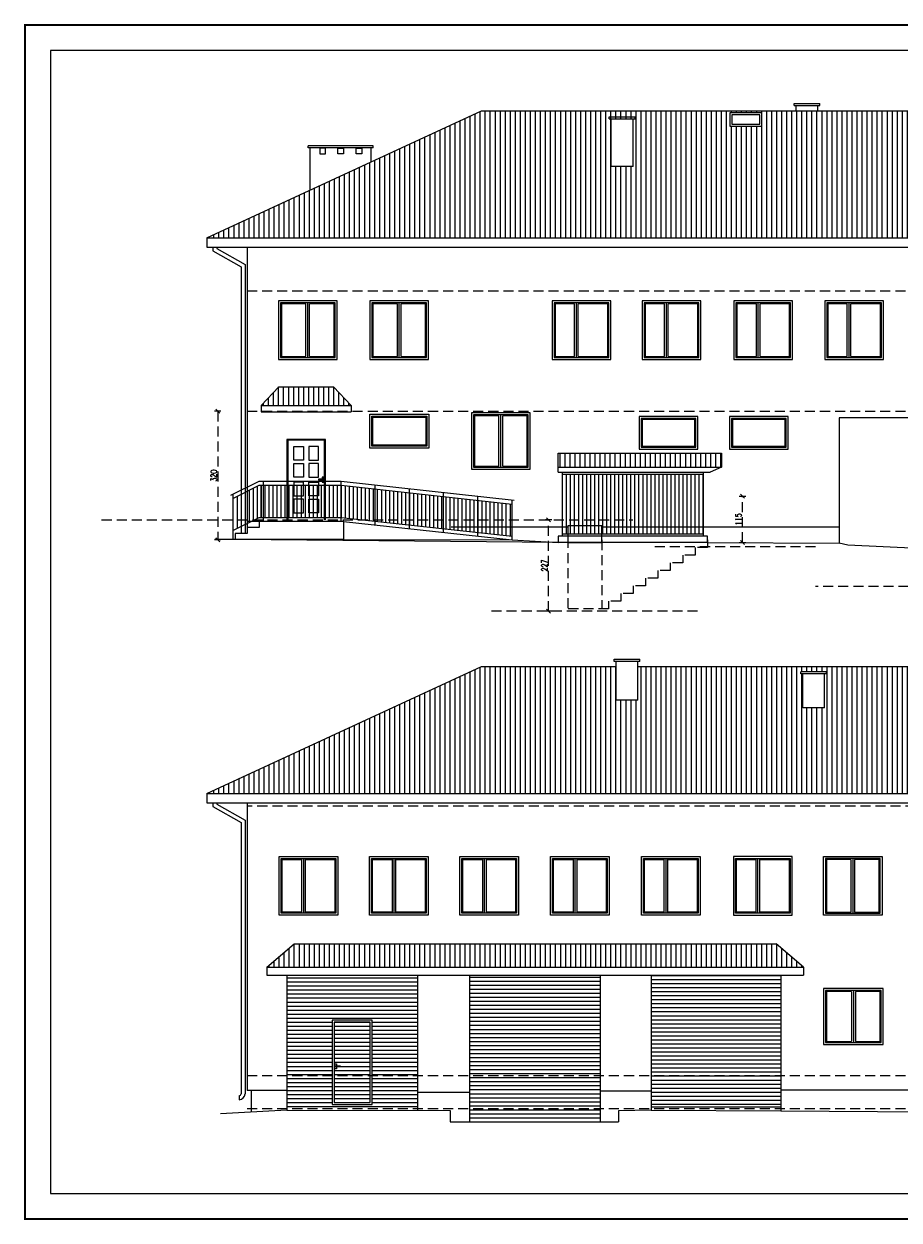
# Model space of a CAD drawing. Header units: inches. Extents: x 4551 to 8756, y -20806 to 359.
# Tile 2 of 35: x 4551 to 6728, y -17806 to -14831. Entities that reach past the tile are written whole.
import ezdxf

# ---------------------------------------------------------------- set-up
doc = ezdxf.new("R2010")
doc.units = ezdxf.units.IN
doc.header["$MEASUREMENT"] = 0
doc.linetypes.add('( Dashed )', pattern=[0.75, 0.5, -0.25])
doc.layers.add('0_RID_WIDOK', color=252, linetype='Continuous', lineweight=5)
doc.styles.add('standard_1', font='romans.shx', dxfattribs={"width": 0.7})
doc.dimstyles.new('ISO-100', dxfattribs={"dimtxt": 15, "dimasz": 10, "dimexe": 8, "dimexo": 0.425, "dimgap": 2.5, "dimtad": 1, "dimdec": 1, "dimrnd": 0.5, "dimtxsty": 'standard_1', "dimblk": 'OBLIQUE', "dimcen": 10, "dimadec": 0, "dimazin": 0, "dimtfac": 1, "dimtdec": 0, "dimtmove": 0, "dimatfit": 3, "dimldrblk": 'OBLIQUE', "dimfxl": 8, "dimfxlon": 1, "dimarcsym": 0})

# ---------------------------------------------------------------- blocks, each defined once
blk = doc.blocks.new('_Oblique')
at = {"color": 0, "linetype": 'ByBlock', "lineweight": -2}
blk.add_line((-0.5, -0.5), (0.5, 0.5), dxfattribs=at)
blk = doc.blocks.new('*D52')
at = {"layer": 'Defpoints', "color": 0, "linetype": '( Dashed )', "lineweight": -2, "ltscale": 50}
for p, q in [((5041.6, -15794.4), (5025.6, -15794.4)), ((5033.6, -15794.4), (5033.6, -16114.4)), ((5041.6, -16114.4), (5025.6, -16114.4))]:
    blk.add_line(p, q, dxfattribs=at)
at = {"layer": 'Defpoints', "color": 0}
for p in [(5187, -15794.4), (5033.6, -16114.4), (5187, -16114.4)]:
    blk.add_point(p, dxfattribs=at)
at = {"layer": 'Defpoints', "color": 0, "lineweight": -2, "xscale": 10, "yscale": 10, "zscale": 10}
for p, rotation in [((5033.6, -15794.4), 90), ((5033.6, -16114.4), 270)]:
    blk.add_blockref('_Oblique', p, dxfattribs=dict(at, rotation=rotation))
at = {"layer": 'Defpoints', "color": 0, "insert": (5023.6, -15954.4), "char_height": 15, "attachment_point": 5, "rotation": 90, "style": 'standard_1'}
blk.add_mtext('320', dxfattribs=at)
blk = doc.blocks.new('*U54')
at = {"layer": '0_RID_WIDOK'}
blk.add_line((0, -40), (0, 40), dxfattribs=at)
blk = doc.blocks.new('*U53')
at = {"layer": '0_RID_WIDOK', "color": 0, "linetype": 'ByBlock', "lineweight": -2, "transparency": 16777216}
for p in [(0, 0), (10, 0), (20, 0), (30, 0), (40, 0), (50, 0), (60, 0), (70, 0), (80, 0), (90, 0), (100, 0), (110, 0), (120, 0), (130, 0), (140, 0), (150, 0), (160, 0), (170, 0), (180, 0), (190, 0)]:
    blk.add_blockref('*U54', p, dxfattribs=at)
blk = doc.blocks.new('*U56')
at = {"layer": '0_RID_WIDOK'}
blk.add_line((-162.5, 0), (162.5, 0), dxfattribs=at)
blk = doc.blocks.new('*U55')
at = {"layer": '0_RID_WIDOK', "color": 0, "linetype": 'ByBlock', "lineweight": -2, "transparency": 16777216}
for p in [(0, 360), (0, 350), (0, 340), (0, 330), (0, 320), (0, 310), (0, 300), (0, 290), (0, 280), (0, 270), (0, 260), (0, 250), (0, 240), (0, 230), (0, 220), (0, 210), (0, 200), (0, 190), (0, 180), (0, 170), (0, 160), (0, 150), (0, 140), (0, 130), (0, 120), (0, 110), (0, 100), (0, 90), (0, 80), (0, 70), (0, 60), (0, 50), (0, 40), (0, 30), (0, 20), (0, 10), (0, 0)]:
    blk.add_blockref('*U56', p, dxfattribs=at)
blk = doc.blocks.new('*D57')
at = {"layer": 'Defpoints', "color": 0, "linetype": '( Dashed )', "lineweight": -2, "ltscale": 50}
for p, q in [((6330.8, -16005.4), (6346.8, -16005.4)), ((6338.8, -16120.4), (6338.8, -16005.4)), ((6330.8, -16120.4), (6346.8, -16120.4))]:
    blk.add_line(p, q, dxfattribs=at)
at = {"layer": 'Defpoints', "color": 0}
for p in [(6251.6, -16005.4), (6338.8, -16005.4), (6251.6, -16120.4)]:
    blk.add_point(p, dxfattribs=at)
at = {"layer": 'Defpoints', "color": 0, "lineweight": -2, "xscale": 10, "yscale": 10, "zscale": 10}
for p, rotation in [((6338.8, -16005.4), 90), ((6338.8, -16120.4), 270)]:
    blk.add_blockref('_Oblique', p, dxfattribs=dict(at, rotation=rotation))
at = {"layer": 'Defpoints', "color": 0, "insert": (6328.8, -16062.9), "char_height": 15, "attachment_point": 5, "rotation": 90, "style": 'standard_1'}
blk.add_mtext('115', dxfattribs=at)
blk = doc.blocks.new('*U58')
at = {"layer": '0_RID_WIDOK'}
blk.add_line((0, 75), (0, -75), dxfattribs=at)
blk = doc.blocks.new('*U59')
at = {"layer": '0_RID_WIDOK', "color": 0, "linetype": 'ByBlock', "lineweight": -2, "transparency": 16777216}
for p in [(0, 0), (10, 0), (20, 0), (30, 0), (40, 0), (50, 0), (60, 0), (70, 0), (80, 0), (90, 0), (100, 0), (110, 0), (120, 0), (130, 0), (140, 0), (150, 0), (160, 0), (170, 0), (180, 0), (190, 0), (200, 0), (210, 0), (220, 0), (230, 0), (240, 0), (250, 0), (260, 0), (270, 0), (280, 0), (290, 0), (300, 0), (310, 0), (320, 0), (330, 0), (340, 0)]:
    blk.add_blockref('*U58', p, dxfattribs=at)
blk = doc.blocks.new('*D229')
at = {"layer": 'Defpoints', "color": 0, "linetype": '( Dashed )', "lineweight": -2, "ltscale": 50}
for p, q in [((5864.5, -16064.4), (5848.5, -16064.4)), ((5856.5, -16291.4), (5856.5, -16064.4)), ((5864.5, -16291.4), (5848.5, -16291.4))]:
    blk.add_line(p, q, dxfattribs=at)
at = {"layer": 'Defpoints', "color": 0}
for p in [(5856.5, -16064.4), (5904.5, -16064.4), (5904.5, -16291.4)]:
    blk.add_point(p, dxfattribs=at)
at = {"layer": 'Defpoints', "color": 0, "lineweight": -2, "xscale": 10, "yscale": 10, "zscale": 10}
for p, rotation in [((5856.5, -16064.4), 90), ((5856.5, -16291.4), 270)]:
    blk.add_blockref('_Oblique', p, dxfattribs=dict(at, rotation=rotation))
at = {"layer": 'Defpoints', "color": 0, "insert": (5846.5, -16177.9), "char_height": 15, "attachment_point": 5, "rotation": 90, "style": 'standard_1'}
blk.add_mtext('227', dxfattribs=at)

msp = doc.modelspace()

# ---------------------------------------------------------------- hatches: boundary and pattern name
at = {"layer": '0_RID_WIDOK'}
h = msp.add_hatch(dxfattribs=at)
h.set_pattern_fill('ANSI31', color=256, scale=100, angle=45)
h.set_pattern_definition([(90, (1436.526, -11280.036), (-12.5, 8e-16), [])])
h.paths.add_polyline_path([(5006.49, -15363), (5263.49, -15244.18), (5415.49, -15173.91), (5689.99, -15047), (6472.17, -15047), (6526.17, -15047), (6861, -15047), (7544.49, -15363)])
h.paths.add_polyline_path([(6011.81, -15066.94), (6011.81, -15185.93), (6066.81, -15185.93), (6066.81, -15066.94)], flags=16)
h.paths.add_polyline_path([(6307.17, -15085.5), (6307.17, -15052), (6387.17, -15052), (6387.17, -15085.5)], flags=16)
h.paths.add_polyline_path([(6312.17, -15057), (6312.17, -15080.5), (6382.17, -15080.5), (6382.17, -15057)], flags=0)
h.dxf.unprotected_set("ltscale", 0)
h = msp.add_hatch(dxfattribs=at)
h.set_pattern_fill('ANSI31', color=256, scale=100, angle=45)
h.set_pattern_definition([(90, (-5040.039, -3985.177), (-12.5, 8e-16), [])])
h.paths.add_polyline_path([(5175.2, -15744.38), (5141.49, -15780.38), (5365.49, -15780.38), (5331.79, -15744.38)])
h.paths.add_polyline_path([(5175.2, -15744.38), (5331.79, -15744.38), (5321.49, -15733.38), (5185.49, -15733.38)])
h.dxf.unprotected_set("ltscale", 0)
h = msp.add_hatch(dxfattribs=at)
h.set_pattern_fill('ANSI31', color=256, scale=100, angle=45)
h.set_pattern_definition([(90, (-5040.039, -3975.177), (-12.5, 8e-16), [])])
h.paths.add_polyline_path([(5880.49, -15898.38), (5880.49, -15933.38), (6286.49, -15933.38), (6286.49, -15898.38)])
h.dxf.unprotected_set("ltscale", 0)
h = msp.add_hatch(dxfattribs=at)
h.set_pattern_fill('ANSI31', color=256, scale=100, angle=45)
h.set_pattern_definition([(90, (1436.526, -11380.036), (-12.5, 8e-16), [])])
h.paths.add_polyline_path([(5006.49, -16745.2), (5689.99, -16429.21), (6024.81, -16429.21), (6024.81, -16513.12), (6078.81, -16513.12), (6078.81, -16429.21), (6861, -16429.21), (7135.49, -16556.11), (7135.49, -16574.81), (7175.95, -16574.81), (7287.49, -16626.38), (7544.49, -16745.2)])
h.paths.add_polyline_path([(6483.81, -16447.74), (6488.81, -16447.74), (6488.81, -16531.61), (6542.81, -16531.61), (6542.81, -16447.74), (6547.81, -16447.74), (6547.81, -16447.67), (6547.81, -16442.74), (6483.81, -16442.74), (6483.81, -16447.67)], flags=16)
h.paths.add_polyline_path([(6488.81, -16533), (6542.81, -16533), (6542.81, -16531.61), (6488.81, -16531.61)], flags=16)
h.dxf.unprotected_set("ltscale", 0)
h = msp.add_hatch(dxfattribs=at)
h.set_pattern_fill('ANSI31', color=256, scale=100, angle=45)
h.set_pattern_definition([(90, (1436.526, -11380.036), (-12.5, 8e-16), [])])
h.paths.add_polyline_path([(5155.99, -17176.58), (5223.83, -17119.08), (6422.66, -17119.08), (6490.49, -17176.58)])
h.paths.add_polyline_path([(6905.49, -17164.58), (6973.33, -17107.08), (7185.66, -17107.08), (7253.49, -17164.58)])
h.dxf.unprotected_set("ltscale", 0)

# ---------------------------------------------------------------- linework, layer by layer
at = {"color": 2, "transparency": 33554687, "const_width": 5}
msp.add_lwpolyline([(4553.95, -17803.45), (8753.95, -17803.45), (8753.95, -14833.45), (4553.95, -14833.45)], close=True, dxfattribs=at)
at = {"transparency": 33554559}
msp.add_lwpolyline([(4617.95, -17739.45), (8689.95, -17739.45), (8689.95, -14897.45), (4617.95, -14897.45)], close=True, dxfattribs=at)
at = {"layer": '0_RID_WIDOK'}
for p, q in [((5006.49, -15363), (5689.99, -15047)), ((5689.99, -15047), (6861, -15047)), ((6467.17, -15034.09), (6467.17, -15029.09)), ((6467.17, -15029.17), (6531.17, -15029.17)), ((6467.17, -15034.17), (6531.17, -15034.17)), ((6472.17, -15047), (6472.17, -15034.17)), ((6526.17, -15047), (6526.17, -15034.17)), ((6531.17, -15034.09), (6531.17, -15029.09)), ((6006.81, -15066.87), (6006.81, -15061.87)), ((6006.81, -15061.94), (6071.81, -15061.94)), ((6006.81, -15066.94), (6071.81, -15066.94)), ((6011.81, -15185.93), (6011.81, -15066.94)), ((6066.81, -15185.93), (6066.81, -15066.94)), ((6071.81, -15066.87), (6071.81, -15061.87)), ((5258.49, -15139.16), (5258.49, -15134.16)), ((5420.49, -15134.23), (5258.49, -15134.23)), ((5420.49, -15139.23), (5258.49, -15139.23)), ((5263.49, -15245.18), (5263.49, -15139.23)), ((5263.49, -15245.18), (5263.49, -15139.23)), ((5415.49, -15173.91), (5415.49, -15139.23)), ((5420.49, -15139.16), (5420.49, -15134.16)), ((6066.81, -15185.93), (6011.81, -15185.93)), ((5006.49, -15363), (5006.49, -15386.38)), ((5006.49, -15363), (7544.49, -15363)), ((5006.49, -15386.38), (7544.49, -15386.38)), ((5021.1, -15386.38), (5021.1, -15395.2)), ((5021.1, -15395.2), (5091.49, -15435.14)), ((5031.1, -15386.38), (5031.1, -15389.38)), ((5031.1, -15389.38), (5101.49, -15429.32)), ((5106.49, -15386.38), (5106.49, -16083.38)), ((5091.49, -15435.14), (5091.49, -16098.38)), ((5101.49, -15429.32), (5101.49, -16098.38)), ((5252.99, -15657.88), (5252.99, -15526.88)), ((5257.49, -15660.38), (5257.49, -15524.38)), ((5261.99, -15657.88), (5261.99, -15526.88)), ((5480.49, -15657.88), (5480.49, -15526.88)), ((5484.99, -15660.38), (5484.99, -15524.38)), ((5489.49, -15657.88), (5489.49, -15526.88)), ((5920.99, -15657.88), (5920.99, -15526.88)), ((5925.49, -15660.38), (5925.49, -15524.38)), ((5929.99, -15657.88), (5929.99, -15526.88)), ((6144.99, -15657.88), (6144.99, -15526.88)), ((6149.49, -15660.38), (6149.49, -15524.38)), ((6153.99, -15657.88), (6153.99, -15526.88)), ((6373.49, -15657.88), (6373.49, -15526.88)), ((6377.99, -15660.38), (6377.99, -15524.38)), ((6382.49, -15657.88), (6382.49, -15526.88)), ((6599.49, -15657.88), (6599.49, -15526.88)), ((6603.99, -15660.38), (6603.99, -15524.38)), ((6608.49, -15657.88), (6608.49, -15526.88)), ((5185.49, -15733.38), (5141.49, -15780.38)), ((5185.49, -15733.38), (5321.49, -15733.38)), ((5321.49, -15733.38), (5365.49, -15780.38)), ((5141.49, -15780.38), (5141.49, -15795.38)), ((5141.49, -15780.38), (5365.49, -15780.38)), ((5141.49, -15795.38), (5365.49, -15795.38)), ((5365.49, -15780.38), (5365.49, -15795.38)), ((5732.49, -15930.88), (5732.49, -15805.88)), ((5737.49, -15933.38), (5737.49, -15803.38)), ((5742.49, -15930.88), (5742.49, -15805.88)), ((6901.49, -15810.38), (6579.49, -15810.38)), ((6579.49, -15810.38), (6579.49, -16122.38)), ((5880.49, -15945.38), (5880.49, -15898.38)), ((5880.49, -15898.38), (6286.49, -15898.38)), ((6286.49, -15898.38), (6286.49, -15933.38)), ((5880.49, -15933.38), (6286.49, -15933.38)), ((5880.49, -15945.38), (6258.28, -15945.38)), ((5890.49, -15945.38), (5890.49, -16105.38)), ((6241.49, -16105.38), (6241.49, -15945.38)), ((6286.49, -15933.38), (6258.28, -15945.38)), ((5066.49, -16003.38), (5136.49, -15968.38)), ((5146.49, -15968.38), (5146.49, -16068.38)), ((5340.49, -16068.38), (5340.49, -15968.38)), ((5340.49, -15968.38), (5770.49, -16015.57)), ((5890.49, -15950.38), (6241.49, -15950.38)), ((5071.49, -16010.88), (5136.49, -15978.38)), ((5071.49, -16000.88), (5071.49, -16113.38)), ((5091.49, -16000.88), (5091.49, -16080.88)), ((5101.49, -15995.88), (5101.49, -16075.88)), ((5111.49, -15990.88), (5111.49, -16070.88)), ((5121.49, -15985.88), (5121.49, -16065.88)), ((5131.49, -15980.88), (5131.49, -16060.88)), ((5141.49, -15978.38), (5141.49, -16058.38)), ((5340.49, -15978.38), (5765.49, -16025.02)), ((5340.49, -15978.38), (5340.49, -16058.38)), ((5350.49, -15979.47), (5350.49, -16059.47)), ((5360.49, -15980.57), (5360.49, -16060.57)), ((5370.49, -15981.67), (5370.49, -16061.67)), ((5380.49, -15982.77), (5380.49, -16062.77)), ((5390.49, -15983.87), (5390.49, -16063.87)), ((5400.49, -15984.96), (5400.49, -16064.96)), ((5410.49, -15986.06), (5410.49, -16066.06)), ((5420.49, -15987.16), (5420.49, -16067.16)), ((5425.49, -16077.05), (5425.49, -15977.71)), ((5430.49, -15988.26), (5430.49, -16068.26)), ((5440.49, -15989.35), (5440.49, -16069.35)), ((5450.49, -15990.45), (5450.49, -16070.45)), ((5460.49, -15991.55), (5460.49, -16071.55)), ((5470.49, -15992.65), (5470.49, -16072.65)), ((5480.49, -15993.74), (5480.49, -16073.74)), ((5490.49, -15994.84), (5490.49, -16074.84)), ((5500.49, -15995.94), (5500.49, -16075.94)), ((5510.49, -16086.38), (5510.49, -15987.04)), ((5510.49, -15997.04), (5510.49, -16077.04)), ((5520.49, -15998.13), (5520.49, -16078.13)), ((5530.49, -15999.23), (5530.49, -16079.23)), ((5540.49, -16000.33), (5540.49, -16080.33)), ((5550.49, -16001.43), (5550.49, -16081.43)), ((5560.49, -16002.52), (5560.49, -16082.52)), ((5570.49, -16003.62), (5570.49, -16083.62)), ((5580.49, -16004.72), (5580.49, -16084.72)), ((5595.49, -16095.71), (5595.49, -15996.37)), ((5081.49, -16005.88), (5081.49, -16085.88)), ((5590.49, -16005.82), (5590.49, -16085.82)), ((5600.49, -16006.91), (5600.49, -16086.91)), ((5610.49, -16008.01), (5610.49, -16088.01)), ((5620.49, -16009.11), (5620.49, -16089.11)), ((5630.49, -16010.21), (5630.49, -16090.21)), ((5640.49, -16011.3), (5640.49, -16091.3)), ((5650.49, -16012.4), (5650.49, -16092.4)), ((5660.49, -16013.5), (5660.49, -16093.5)), ((5670.49, -16014.6), (5670.49, -16094.6)), ((5680.49, -16105.04), (5680.49, -16005.69)), ((5680.49, -16015.69), (5680.49, -16095.69)), ((5690.49, -16016.79), (5690.49, -16096.79)), ((5700.49, -16017.89), (5700.49, -16097.89)), ((5710.49, -16018.99), (5710.49, -16098.99)), ((5720.49, -16020.08), (5720.49, -16100.08)), ((5730.49, -16021.18), (5730.49, -16101.18)), ((5740.49, -16022.28), (5740.49, -16102.28)), ((5750.49, -16023.38), (5750.49, -16103.38)), ((5760.49, -16024.47), (5760.49, -16104.47)), ((5765.49, -16114.37), (5765.49, -16015.02)), ((5071.49, -16090.88), (5136.49, -16058.38)), ((5340.49, -16058.38), (5765.49, -16105.02)), ((5347.49, -16068.38), (5106.49, -16068.38)), ((5106.49, -16083.38), (5106.49, -16098.38)), ((5136.49, -16083.38), (5106.49, -16083.38)), ((5136.49, -16068.38), (5136.49, -16083.38)), ((5346.49, -16068.38), (5346.49, -16113.38)), ((5346.49, -16068.38), (5765.49, -16114.37)), ((5904.49, -16082.38), (5613.84, -16082.38)), ((6579.49, -16082.38), (5988.49, -16082.38)), ((5076.49, -16113.38), (5026.57, -16113.38)), ((5076.49, -16098.38), (5076.49, -16113.38)), ((5106.49, -16098.38), (5076.49, -16098.38)), ((5347.49, -16113.38), (5076.49, -16113.38)), ((5880.49, -16120.38), (5076.49, -16113.38)), ((5346.49, -16113.38), (5765.49, -16114.37)), ((5765.49, -16114.37), (5880.49, -16120.38)), ((6251.49, -16105.38), (5880.49, -16105.38)), ((6251.57, -16120.38), (5880.49, -16120.38)), ((6241.49, -16100.38), (5890.49, -16100.38)), ((6251.49, -16120.38), (6251.49, -16105.38)), ((6251.49, -16120.38), (6579.49, -16122.38)), ((6600.5, -16127.5), (6579.49, -16122.38)), ((6776.5, -16135.38), (6600.5, -16127.5)), ((6019.81, -16416.29), (6019.81, -16411.29)), ((6083.81, -16411.37), (6019.81, -16411.37)), ((6083.81, -16416.37), (6019.81, -16416.37)), ((6024.81, -16513.12), (6024.81, -16416.37)), ((6078.81, -16513.12), (6078.81, -16416.37)), ((6083.81, -16416.29), (6083.81, -16411.29)), ((5006.49, -16745.2), (5689.99, -16429.21)), ((5689.99, -16429.21), (6024.81, -16429.21)), ((6078.81, -16429.21), (6861, -16429.21)), ((6483.81, -16447.67), (6483.81, -16442.67)), ((6547.81, -16442.74), (6483.81, -16442.74)), ((6547.81, -16447.74), (6483.81, -16447.74)), ((6488.81, -16531.61), (6488.81, -16447.74)), ((6542.81, -16531.61), (6542.81, -16447.74)), ((6547.81, -16447.67), (6547.81, -16442.67)), ((6078.81, -16513.12), (6024.81, -16513.12)), ((6542.81, -16531.61), (6488.81, -16531.61)), ((5006.49, -16745.2), (5006.49, -16768.58)), ((5006.49, -16745.2), (7544.49, -16745.2)), ((5006.49, -16768.58), (7544.49, -16768.58)), ((5021.1, -16768.58), (5021.1, -16777.4)), ((5021.1, -16777.4), (5091.49, -16817.34)), ((5031.1, -16768.58), (5031.1, -16771.58)), ((5031.1, -16771.58), (5101.49, -16811.52)), ((5106.49, -16768.58), (5106.49, -17483.58)), ((5091.49, -16817.34), (5091.49, -17491.58)), ((5101.49, -16811.52), (5101.49, -17491.58)), ((5241.99, -16909.08), (5241.99, -17040.08)), ((5246.49, -16906.58), (5246.49, -17042.58)), ((5250.99, -16909.08), (5250.99, -17040.08)), ((5466.99, -16909.08), (5466.99, -17040.08)), ((5471.49, -16906.58), (5471.49, -17042.58)), ((5475.99, -16909.08), (5475.99, -17040.08)), ((5691.99, -16909.08), (5691.99, -17040.08)), ((5696.49, -16906.58), (5696.49, -17042.58)), ((5700.99, -16909.08), (5700.99, -17040.08)), ((5917.49, -16909.08), (5917.49, -17040.08)), ((5921.99, -16906.58), (5921.99, -17042.58)), ((5926.49, -16909.08), (5926.49, -17040.08)), ((6143.49, -16909.08), (6143.49, -17040.08)), ((6147.99, -16906.58), (6147.99, -17042.58)), ((6152.49, -16909.08), (6152.49, -17040.08)), ((6371.99, -16909.08), (6371.99, -17040.08)), ((6376.49, -16906.58), (6376.49, -17042.58)), ((6380.99, -16909.08), (6380.99, -17040.08)), ((6608.49, -16909.08), (6608.49, -17040.08)), ((6612.99, -16906.58), (6612.99, -17042.58)), ((6617.49, -16909.08), (6617.49, -17040.08)), ((5155.99, -17176.58), (5223.83, -17119.08)), ((5223.83, -17119.08), (6422.66, -17119.08)), ((6490.49, -17176.58), (6422.66, -17119.08)), ((5155.99, -17176.58), (6490.49, -17176.58)), ((5155.99, -17176.58), (5155.99, -17196.58)), ((6490.49, -17176.58), (6490.49, -17196.58)), ((5155.99, -17196.58), (6490.49, -17196.58)), ((5205.49, -17196.58), (5205.49, -17527.58)), ((5205.49, -17203.58), (5530.49, -17203.58)), ((5205.49, -17213.58), (5530.49, -17213.58)), ((5205.49, -17223.58), (5530.49, -17223.58)), ((5530.49, -17196.58), (5530.49, -17527.58)), ((5659.49, -17196.58), (5659.49, -17561.58)), ((5984.49, -17196.58), (5984.49, -17561.58)), ((6111.49, -17196.58), (6111.49, -17524.58)), ((6111.49, -17197.58), (6434.49, -17197.58)), ((6111.49, -17207.58), (6434.49, -17207.58)), ((6111.49, -17217.58), (6434.49, -17217.58)), ((6434.49, -17196.58), (6434.49, -17534.5)), ((5205.49, -17233.58), (5530.49, -17233.58)), ((5205.49, -17243.58), (5530.49, -17243.58)), ((5205.49, -17253.58), (5530.49, -17253.58)), ((6111.49, -17227.58), (6434.49, -17227.58)), ((6111.49, -17237.58), (6434.49, -17237.58)), ((6111.49, -17247.58), (6434.49, -17247.58)), ((6609.49, -17237.08), (6609.49, -17362.08)), ((6614.49, -17234.58), (6614.49, -17364.58)), ((6619.49, -17237.08), (6619.49, -17362.08)), ((5205.49, -17263.58), (5530.49, -17263.58)), ((5205.49, -17273.58), (5530.49, -17273.58)), ((5205.49, -17283.58), (5530.49, -17283.58)), ((6111.49, -17257.58), (6434.49, -17257.58)), ((6111.49, -17267.58), (6434.49, -17267.58)), ((6111.49, -17277.58), (6434.49, -17277.58)), ((5205.49, -17293.58), (5530.49, -17293.58)), ((5205.49, -17303.58), (5530.49, -17303.58)), ((5205.49, -17313.58), (5317.99, -17313.58)), ((5322.99, -17313.58), (5412.99, -17313.58)), ((5417.99, -17313.58), (5530.49, -17313.58)), ((6111.49, -17287.58), (6434.49, -17287.58)), ((6111.49, -17297.58), (6434.49, -17297.58)), ((6111.49, -17307.58), (6434.49, -17307.58)), ((5205.49, -17323.58), (5317.99, -17323.58)), ((5205.49, -17333.58), (5317.99, -17333.58)), ((5205.49, -17343.58), (5317.99, -17343.58)), ((5322.99, -17323.58), (5412.99, -17323.58)), ((5322.99, -17333.58), (5412.99, -17333.58)), ((5322.99, -17343.58), (5412.99, -17343.58)), ((5417.99, -17323.58), (5530.49, -17323.58)), ((5417.99, -17333.58), (5530.49, -17333.58)), ((5417.99, -17343.58), (5530.49, -17343.58)), ((6111.49, -17317.58), (6434.49, -17317.58)), ((6111.49, -17327.58), (6434.49, -17327.58)), ((6111.49, -17337.58), (6434.49, -17337.58)), ((5205.49, -17353.58), (5317.99, -17353.58)), ((5205.49, -17363.58), (5317.99, -17363.58)), ((5205.49, -17373.58), (5317.99, -17373.58)), ((5322.99, -17353.58), (5412.99, -17353.58)), ((5322.99, -17363.58), (5412.99, -17363.58)), ((5322.99, -17373.58), (5412.99, -17373.58)), ((5417.99, -17353.58), (5530.49, -17353.58)), ((5417.99, -17363.58), (5530.49, -17363.58)), ((5417.99, -17373.58), (5530.49, -17373.58)), ((6111.49, -17347.58), (6434.49, -17347.58)), ((6111.49, -17357.58), (6434.49, -17357.58)), ((6111.49, -17367.58), (6434.49, -17367.58)), ((5205.49, -17383.58), (5317.99, -17383.58)), ((5205.49, -17393.58), (5317.99, -17393.58)), ((5205.49, -17403.58), (5317.99, -17403.58)), ((5322.99, -17383.58), (5412.99, -17383.58)), ((5322.99, -17393.58), (5412.99, -17393.58)), ((5322.99, -17403.58), (5412.99, -17403.58)), ((5417.99, -17383.58), (5530.49, -17383.58)), ((5417.99, -17393.58), (5530.49, -17393.58)), ((5417.99, -17403.58), (5530.49, -17403.58)), ((6111.49, -17377.58), (6434.49, -17377.58)), ((6111.49, -17387.58), (6434.49, -17387.58)), ((6111.49, -17397.58), (6434.49, -17397.58)), ((5205.49, -17413.58), (5317.99, -17413.58)), ((5205.49, -17423.58), (5317.99, -17423.58)), ((5322.99, -17413.58), (5412.99, -17413.58)), ((5322.99, -17423.58), (5324.99, -17423.58)), ((5337.99, -17423.58), (5412.99, -17423.58)), ((5417.99, -17413.58), (5530.49, -17413.58)), ((5417.99, -17423.58), (5530.49, -17423.58)), ((6111.49, -17407.58), (6434.49, -17407.58)), ((6111.49, -17417.58), (6434.49, -17417.58)), ((6111.49, -17427.58), (6434.49, -17427.58)), ((5205.49, -17433.58), (5317.99, -17433.58)), ((5205.49, -17443.58), (5317.99, -17443.58)), ((5205.49, -17453.58), (5317.99, -17453.58)), ((5322.99, -17433.58), (5412.99, -17433.58)), ((5322.99, -17443.58), (5412.99, -17443.58)), ((5322.99, -17453.58), (5412.99, -17453.58)), ((5417.99, -17433.58), (5530.49, -17433.58)), ((5417.99, -17443.58), (5530.49, -17443.58)), ((5417.99, -17453.58), (5530.49, -17453.58)), ((6111.49, -17437.58), (6434.49, -17437.58)), ((6111.49, -17447.58), (6434.49, -17447.58)), ((6111.49, -17457.58), (6434.49, -17457.58)), ((5205.49, -17483.58), (5106.49, -17483.58)), ((5116.49, -17483.58), (5116.49, -17537.58)), ((5205.49, -17463.58), (5317.99, -17463.58)), ((5205.49, -17473.58), (5317.99, -17473.58)), ((5205.49, -17483.58), (5317.99, -17483.58)), ((5322.99, -17463.58), (5412.99, -17463.58)), ((5322.99, -17473.58), (5412.99, -17473.58)), ((5322.99, -17483.58), (5412.99, -17483.58)), ((5417.99, -17463.58), (5530.49, -17463.58)), ((5417.99, -17473.58), (5530.49, -17473.58)), ((5417.99, -17483.58), (5530.49, -17483.58)), ((5659.49, -17488.58), (5530.49, -17488.58)), ((6111.49, -17485.58), (5984.49, -17485.58)), ((6111.49, -17467.58), (6434.49, -17467.58)), ((6111.49, -17477.58), (6434.49, -17477.58)), ((6111.49, -17487.58), (6434.49, -17487.58)), ((6955.49, -17482.58), (6434.49, -17482.58)), ((5086.49, -17496.58), (5086.49, -17496.58)), ((5086.49, -17496.58), (5086.49, -17506.58)), ((5086.49, -17506.58), (5086.49, -17506.58)), ((5205.49, -17493.58), (5317.99, -17493.58)), ((5205.49, -17503.58), (5317.99, -17503.58)), ((5205.49, -17513.58), (5317.99, -17513.58)), ((5322.99, -17493.58), (5412.99, -17493.58)), ((5322.99, -17503.58), (5412.99, -17503.58)), ((5322.99, -17513.58), (5412.99, -17513.58)), ((5417.99, -17493.58), (5530.49, -17493.58)), ((5417.99, -17503.58), (5530.49, -17503.58)), ((5417.99, -17513.58), (5530.49, -17513.58)), ((6111.49, -17497.58), (6434.49, -17497.58)), ((6111.49, -17507.58), (6434.49, -17507.58)), ((6111.49, -17517.58), (6434.49, -17517.58)), ((5205.49, -17532.58), (5040.44, -17541.85)), ((5205.49, -17523.58), (5530.49, -17523.58)), ((5205.49, -17527.58), (5205.49, -17532.58)), ((5205.49, -17532.58), (5611.49, -17533.58)), ((5530.49, -17527.58), (5530.49, -17533.38)), ((5611.49, -17533.58), (5611.49, -17561.58)), ((6111.49, -17532.18), (6030.49, -17534.58)), ((6030.49, -17534.58), (6030.49, -17561.58)), ((6111.49, -17524.58), (6434.49, -17524.58)), ((6111.49, -17524.58), (6111.49, -17532.18)), ((6111.49, -17532.18), (6434.49, -17534.5)), ((6434.49, -17534.5), (6955.49, -17537.5)), ((5611.49, -17561.58), (6030.49, -17561.58))]:
    msp.add_line(p, q, dxfattribs=at)
at = {"layer": '0_RID_WIDOK', "linetype": '( Dashed )', "ltscale": 50}
for p, q in [((5880.49, -16105.38), (5880.49, -16120.38)), ((5904.49, -16109.38), (5904.49, -16285.38)), ((5988.49, -16114.38), (5988.49, -16285.38)), ((6251.49, -16114.38), (6251.49, -16133.38)), ((6005.49, -16285.38), (5904.49, -16285.38))]:
    msp.add_line(p, q, dxfattribs=at)
at = {"layer": '0_RID_WIDOK'}
for points in [[(6387.17, -15085.5), (6387.17, -15052), (6307.17, -15052), (6307.17, -15085.5)], [(6382.17, -15080.5), (6382.17, -15057), (6312.17, -15057), (6312.17, -15080.5)], [(5301.37, -15154.23), (5301.37, -15140.23), (5287.37, -15140.23), (5287.37, -15154.23)], [(5332.49, -15154.23), (5332.49, -15140.23), (5346.49, -15140.23), (5346.49, -15154.23)], [(5377.62, -15154.23), (5377.62, -15140.23), (5391.62, -15140.23), (5391.62, -15154.23)], [(5330.49, -15519.38), (5184.49, -15519.38), (5184.49, -15665.38), (5330.49, -15665.38)], [(5325.49, -15524.38), (5189.49, -15524.38), (5189.49, -15660.38), (5325.49, -15660.38)], [(5557.99, -15519.38), (5411.99, -15519.38), (5411.99, -15665.38), (5557.99, -15665.38)], [(5552.99, -15524.38), (5416.99, -15524.38), (5416.99, -15660.38), (5552.99, -15660.38)], [(6010.99, -15519.38), (5864.99, -15519.38), (5864.99, -15665.38), (6010.99, -15665.38)], [(6005.99, -15524.38), (5869.99, -15524.38), (5869.99, -15660.38), (6005.99, -15660.38)], [(6234.99, -15519.38), (6088.99, -15519.38), (6088.99, -15665.38), (6234.99, -15665.38)], [(6229.99, -15524.38), (6093.99, -15524.38), (6093.99, -15660.38), (6229.99, -15660.38)], [(6463.49, -15519.38), (6317.49, -15519.38), (6317.49, -15665.38), (6463.49, -15665.38)], [(6458.49, -15524.38), (6322.49, -15524.38), (6322.49, -15660.38), (6458.49, -15660.38)], [(6689.49, -15519.38), (6543.49, -15519.38), (6543.49, -15665.38), (6689.49, -15665.38)], [(6684.49, -15524.38), (6548.49, -15524.38), (6548.49, -15660.38), (6684.49, -15660.38)], [(5411.49, -15886.38), (5411.49, -15801.38), (5558.49, -15801.38), (5558.49, -15886.38)], [(5416.49, -15881.38), (5416.49, -15806.38), (5553.49, -15806.38), (5553.49, -15881.38)], [(5418.99, -15878.88), (5418.99, -15808.88), (5550.99, -15808.88), (5550.99, -15878.88)], [(5810.49, -15938.38), (5810.49, -15798.38), (5664.49, -15798.38), (5664.49, -15938.38)], [(5805.49, -15933.38), (5805.49, -15803.38), (5669.49, -15803.38), (5669.49, -15933.38)], [(6227.49, -15888.38), (6227.49, -15807.38), (6081.49, -15807.38), (6081.49, -15888.38)], [(6222.49, -15883.38), (6222.49, -15812.38), (6086.49, -15812.38), (6086.49, -15883.38)], [(6219.99, -15880.88), (6219.99, -15814.88), (6088.99, -15814.88), (6088.99, -15880.88)], [(6452.49, -15888.38), (6452.49, -15807.38), (6306.49, -15807.38), (6306.49, -15888.38)], [(6447.49, -15883.38), (6447.49, -15812.38), (6311.49, -15812.38), (6311.49, -15883.38)], [(6444.99, -15880.88), (6444.99, -15814.88), (6313.99, -15814.88), (6313.99, -15880.88)], [(5222.54, -15882.06), (5246.58, -15882.06), (5246.58, -15915.96), (5222.54, -15915.96)], [(5284.45, -15882.06), (5260.4, -15882.06), (5260.4, -15915.96), (5284.45, -15915.96)], [(5222.54, -15924.06), (5246.58, -15924.06), (5246.58, -15957.96), (5222.54, -15957.96)], [(5284.45, -15924.06), (5260.4, -15924.06), (5260.4, -15957.96), (5284.45, -15957.96)], [(5222.54, -16004.7), (5246.58, -16004.7), (5246.58, -15970.79), (5222.54, -15970.79)], [(5284.45, -16004.7), (5260.4, -16004.7), (5260.4, -15970.79), (5284.45, -15970.79)], [(5284.49, -15965.38), (5296.49, -15965.38), (5296.49, -15963.38), (5284.49, -15963.38)], [(5222.54, -16046.7), (5246.58, -16046.7), (5246.58, -16012.79), (5222.54, -16012.79)], [(5284.45, -16046.7), (5260.4, -16046.7), (5260.4, -16012.79), (5284.45, -16012.79)], [(5904.49, -16120.38), (5988.49, -16120.38), (5988.49, -16079.38), (5904.49, -16079.38)], [(5185.99, -16901.58), (5331.99, -16901.58), (5331.99, -17047.58), (5185.99, -17047.58)], [(5326.99, -17042.58), (5190.99, -17042.58), (5190.99, -16906.58), (5326.99, -16906.58)], [(5410.99, -16901.58), (5556.99, -16901.58), (5556.99, -17047.58), (5410.99, -17047.58)], [(5551.99, -17042.58), (5415.99, -17042.58), (5415.99, -16906.58), (5551.99, -16906.58)], [(5635.99, -16901.58), (5781.99, -16901.58), (5781.99, -17047.58), (5635.99, -17047.58)], [(5776.99, -17042.58), (5640.99, -17042.58), (5640.99, -16906.58), (5776.99, -16906.58)], [(5861.49, -16901.58), (6007.49, -16901.58), (6007.49, -17047.58), (5861.49, -17047.58)], [(6002.49, -17042.58), (5866.49, -17042.58), (5866.49, -16906.58), (6002.49, -16906.58)], [(6087.49, -16901.58), (6233.49, -16901.58), (6233.49, -17047.58), (6087.49, -17047.58)], [(6228.49, -17042.58), (6092.49, -17042.58), (6092.49, -16906.58), (6228.49, -16906.58)], [(6461.99, -16901.58), (6315.99, -16901.58), (6315.99, -17047.58), (6461.99, -17047.58)], [(6456.99, -17042.58), (6320.99, -17042.58), (6320.99, -16906.58), (6456.99, -16906.58)], [(6539.99, -16901.58), (6685.99, -16901.58), (6685.99, -17047.58), (6539.99, -17047.58)], [(6544.99, -17042.58), (6680.99, -17042.58), (6680.99, -16906.58), (6544.99, -16906.58)], [(6539.99, -17229.58), (6539.99, -17369.58), (6688.99, -17369.58), (6688.99, -17229.58)], [(6544.99, -17234.58), (6544.99, -17364.58), (6683.99, -17364.58), (6683.99, -17234.58)], [(5317.99, -17518.58), (5417.99, -17518.58), (5417.99, -17308.58), (5317.99, -17308.58)], [(5322.99, -17513.58), (5412.99, -17513.58), (5412.99, -17313.58), (5322.99, -17313.58)], [(5337.99, -17424.58), (5325.99, -17424.58), (5325.99, -17422.58), (5337.99, -17422.58)]]:
    msp.add_lwpolyline(points, close=True, dxfattribs=at)
for points in [[(5252.99, -15526.88), (5191.99, -15526.88), (5191.99, -15657.88), (5252.99, -15657.88)], [(5261.99, -15657.88), (5322.99, -15657.88), (5322.99, -15526.88), (5261.99, -15526.88)], [(5480.49, -15526.88), (5419.49, -15526.88), (5419.49, -15657.88), (5480.49, -15657.88)], [(5489.49, -15657.88), (5550.49, -15657.88), (5550.49, -15526.88), (5489.49, -15526.88)], [(5920.99, -15526.88), (5872.49, -15526.88), (5872.49, -15657.88), (5920.99, -15657.88)], [(5929.99, -15657.88), (6003.49, -15657.88), (6003.49, -15526.88), (5929.99, -15526.88)], [(6144.99, -15526.88), (6096.49, -15526.88), (6096.49, -15657.88), (6144.99, -15657.88)], [(6153.99, -15657.88), (6227.49, -15657.88), (6227.49, -15526.88), (6153.99, -15526.88)], [(6373.49, -15526.88), (6324.99, -15526.88), (6324.99, -15657.88), (6373.49, -15657.88)], [(6382.49, -15657.88), (6455.99, -15657.88), (6455.99, -15526.88), (6382.49, -15526.88)], [(6599.49, -15526.88), (6550.99, -15526.88), (6550.99, -15657.88), (6599.49, -15657.88)], [(6608.49, -15657.88), (6681.99, -15657.88), (6681.99, -15526.88), (6608.49, -15526.88)], [(5732.49, -15805.88), (5671.99, -15805.88), (5671.99, -15930.88), (5732.49, -15930.88)], [(5742.49, -15930.88), (5802.99, -15930.88), (5802.99, -15805.88), (5742.49, -15805.88)], [(5301.49, -16064.38), (5301.49, -15864.38), (5205.49, -15864.38), (5205.49, -16064.38)], [(5299.49, -16064.38), (5299.49, -15866.38), (5207.49, -15866.38), (5207.49, -16064.38)], [(5136.49, -15968.38), (5340.49, -15968.38)], [(5293.49, -15965.38), (5293.49, -15970.38), (5297.49, -15970.38), (5297.49, -15958.38), (5293.49, -15958.38), (5293.49, -15963.38)], [(5136.49, -15978.38), (5340.49, -15978.38)], [(5136.49, -16058.38), (5340.49, -16058.38)], [(5241.99, -17040.08), (5193.49, -17040.08), (5193.49, -16909.08), (5241.99, -16909.08)], [(5250.99, -16909.08), (5324.49, -16909.08), (5324.49, -17040.08), (5250.99, -17040.08)], [(5466.99, -17040.08), (5418.49, -17040.08), (5418.49, -16909.08), (5466.99, -16909.08)], [(5475.99, -16909.08), (5549.49, -16909.08), (5549.49, -17040.08), (5475.99, -17040.08)], [(5691.99, -17040.08), (5643.49, -17040.08), (5643.49, -16909.08), (5691.99, -16909.08)], [(5700.99, -16909.08), (5774.49, -16909.08), (5774.49, -17040.08), (5700.99, -17040.08)], [(5917.49, -17040.08), (5868.99, -17040.08), (5868.99, -16909.08), (5917.49, -16909.08)], [(5926.49, -16909.08), (5999.99, -16909.08), (5999.99, -17040.08), (5926.49, -17040.08)], [(6143.49, -17040.08), (6094.99, -17040.08), (6094.99, -16909.08), (6143.49, -16909.08)], [(6152.49, -16909.08), (6225.99, -16909.08), (6225.99, -17040.08), (6152.49, -17040.08)], [(6371.99, -17040.08), (6323.49, -17040.08), (6323.49, -16909.08), (6371.99, -16909.08)], [(6380.99, -16909.08), (6454.49, -16909.08), (6454.49, -17040.08), (6380.99, -17040.08)], [(6608.49, -16909.08), (6547.49, -16909.08), (6547.49, -17040.08), (6608.49, -17040.08)], [(6617.49, -17040.08), (6678.49, -17040.08), (6678.49, -16909.08), (6617.49, -16909.08)], [(6609.49, -17237.08), (6547.49, -17237.08), (6547.49, -17362.08), (6609.49, -17362.08)], [(6619.49, -17362.08), (6681.49, -17362.08), (6681.49, -17237.08), (6619.49, -17237.08)], [(5328.99, -17424.58), (5328.99, -17429.58), (5324.99, -17429.58), (5324.99, -17417.58), (5328.99, -17417.58), (5328.99, -17422.58)]]:
    msp.add_lwpolyline(points, dxfattribs=at)
at = {"layer": '0_RID_WIDOK', "linetype": '( Dashed )', "ltscale": 50}
msp.add_lwpolyline([(6251.49, -16133.38), (6220.74, -16133.38), (6220.74, -16152.38), (6189.99, -16152.38), (6189.99, -16171.38), (6159.24, -16171.38), (6159.24, -16190.38), (6128.49, -16190.38), (6128.49, -16209.38), (6097.74, -16209.38), (6097.74, -16228.38), (6066.99, -16228.38), (6066.99, -16247.38), (6036.24, -16247.38), (6036.24, -16266.38), (6005.49, -16266.38), (6005.49, -16285.38)], dxfattribs=at)
at = {"layer": '0_RID_WIDOK'}
for radius in [5, 15]:
    msp.add_arc((5086.49, -17491.58), radius, 270, 0, dxfattribs=at)
at = {"layer": 'Defpoints', "linetype": '( Dashed )', "ltscale": 50}
for p, q in [((5106.49, -15494.38), (7444.49, -15494.38)), ((5106.49, -15794.38), (7444.49, -15794.38)), ((4744.78, -16064.38), (6066.13, -16064.38)), ((6520.49, -16131.38), (6116.49, -16131.38)), ((6939.49, -16230.38), (6520.49, -16230.38)), ((6227, -16291.38), (5714.5, -16291.38)), ((7444.49, -16776.58), (5106.49, -16776.58)), ((5106.49, -17446.58), (7444.49, -17446.58)), ((5106.49, -17528.58), (7444.49, -17528.58))]:
    msp.add_line(p, q, dxfattribs=at)

# ---------------------------------------------------------------- block references
at = {"layer": '0_RID_WIDOK'}
for name, p in [('*U59', (5900.49, -16025.38)), ('*U55', (5821.99, -17561.58))]:
    msp.add_blockref(name, p, dxfattribs=at)
at = {"layer": '0_RID_WIDOK', "xscale": -1}
msp.add_blockref('*U53', (5331.49, -16018.38), dxfattribs=at)

# ---------------------------------------------------------------- dimensions: what is measured, and where the dimension line sits
at = {"layer": 'Defpoints', "linetype": '( Dashed )', "ltscale": 50}
for base, p1, p2, angle, picture, middle in [((5033.57, -16114.38), (5186.99, -15794.38), (5186.99, -16114.38), 270, '*D52', (5023.57, -15954.38)), ((5856.5, -16064.38), (5904.49, -16291.38), (5904.49, -16064.38), 90, '*D229', (5846.5, -16177.88))]:
    dim = msp.add_linear_dim(base=base, p1=p1, p2=p2, angle=angle, dimstyle='ISO-100', dxfattribs=at)
    dim.commit()
    dim.dimension.update_dxf_attribs({"geometry": picture, "text_midpoint": middle})
dim = msp.add_linear_dim(base=(6338.77, -16005.38), p1=(6251.57, -16120.38), p2=(6251.57, -16005.38), angle=90, dimstyle='ISO-100', override={"dimblk": 'Oblique'}, dxfattribs=at)
dim.commit()
dim.dimension.update_dxf_attribs({"geometry": '*D57', "text_midpoint": (6328.77, -16062.88)})

doc.saveas('drawing.dxf')
